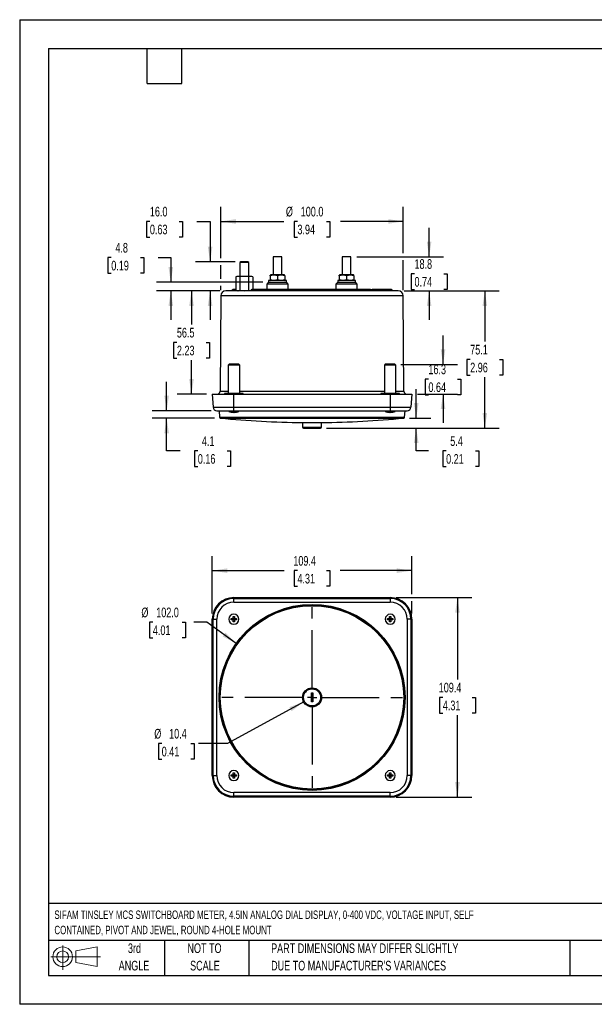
# Model space of a CAD drawing. Header units: millimetres. Extents: x 0 to 699, y 0 to 540.
# Tile 1 of 6: x 0 to 315, y 0 to 540. Entities that reach past the tile are written whole.
import ezdxf

# ---------------------------------------------------------------- set-up
doc = ezdxf.new("R2010")
doc.units = ezdxf.units.MM
doc.header["$LTSCALE"] = 2.5
doc.linetypes.add('CENTERX2', pattern=[20.32, 12.7, -2.54, 2.54, -2.54])
doc.layers.add('CENTER', color=40, linetype='CENTERX2')
doc.layers.add('SLD-DEFPOINTS', color=7, linetype='Continuous')
doc.layers.add('DIMENSIONS', color=140, linetype='Continuous', lineweight=25)
doc.layers.add('TEXT', color=140, linetype='Continuous', lineweight=25)
doc.styles.add('SLDTEXTSTYLE0', font='TXT', dxfattribs={"width": 0.7})
doc.dimstyles.new('SLDDIMSTYLE0', dxfattribs={"dimtxt": 5.39502, "dimasz": 8.255, "dimexe": 0, "dimexo": 0.0625, "dimgap": 1.348755, "dimtad": 0, "dimtih": 1, "dimtoh": 1, "dimrnd": 1e-09, "dimzin": 12, "dimdsep": 46, "dimtxsty": 'SLDTEXTSTYLE0', "dimsah": 1, "dimcen": 0.09, "dimadec": 0, "dimazin": 3, "dimtfac": 1, "dimtofl": 0, "dimtmove": 0, "dimatfit": 3, "dimfxl": 0, "dimfrac": 2, "dimtolj": 1, "dimtzin": 12, "dimarcsym": 0})
doc.dimstyles.new('SLDDIMSTYLE1', dxfattribs={"dimtxt": 5.39502, "dimasz": 8.255, "dimexe": 0, "dimexo": 0.0625, "dimgap": 1.348755, "dimtad": 0, "dimtih": 1, "dimtoh": 1, "dimrnd": 1e-09, "dimzin": 4, "dimdsep": 46, "dimtxsty": 'SLDTEXTSTYLE0', "dimsah": 1, "dimcen": 0, "dimadec": 0, "dimazin": 1, "dimtfac": 1, "dimtofl": 0, "dimtmove": 0, "dimatfit": 3, "dimfxl": 0, "dimfrac": 2, "dimtolj": 1, "dimtzin": 12, "dimarcsym": 0})
doc.dimstyles.new('SLDDIMSTYLE2', dxfattribs={"dimtxt": 5.39502, "dimasz": 8.255, "dimexe": 0, "dimexo": 0.0625, "dimgap": 1.348755, "dimtad": 0, "dimtih": 1, "dimtoh": 1, "dimrnd": 1e-09, "dimzin": 12, "dimdsep": 46, "dimtxsty": 'SLDTEXTSTYLE0', "dimsah": 1, "dimcen": 0, "dimadec": 0, "dimazin": 3, "dimtfac": 1, "dimtofl": 0, "dimtmove": 0, "dimatfit": 3, "dimfxl": 0, "dimfrac": 2, "dimtolj": 1, "dimtzin": 12, "dimarcsym": 0})
doc.dimstyles.new('SLDDIMSTYLE3', dxfattribs={"dimtxt": 5.39502, "dimasz": 8.255, "dimexe": 0, "dimexo": 0.0625, "dimgap": 1.348755, "dimtad": 0, "dimtih": 1, "dimtoh": 1, "dimrnd": 1e-09, "dimzin": 4, "dimdsep": 46, "dimtxsty": 'SLDTEXTSTYLE0', "dimsah": 1, "dimcen": 0.09, "dimadec": 0, "dimazin": 1, "dimtfac": 1, "dimtofl": 0, "dimtmove": 0, "dimatfit": 3, "dimfxl": 0, "dimfrac": 2, "dimtolj": 1, "dimtzin": 12, "dimarcsym": 0})
doc.dimstyles.new('SLDDIMSTYLE4', dxfattribs={"dimtxt": 5.39502, "dimasz": 8.255, "dimexe": 0, "dimexo": 0.0625, "dimgap": 1.348755, "dimtad": 0, "dimtih": 1, "dimtoh": 1, "dimrnd": 1e-09, "dimzin": 12, "dimdsep": 46, "dimtxsty": 'SLDTEXTSTYLE0', "dimsah": 1, "dimcen": 0.09, "dimadec": 0, "dimazin": 3, "dimtfac": 1, "dimtmove": 0, "dimatfit": 0, "dimfxl": 0, "dimfrac": 2, "dimtolj": 1, "dimtzin": 12, "dimarcsym": 0})
doc.dimstyles.new('SLDDIMSTYLE5', dxfattribs={"dimtxt": 5.39502, "dimasz": 8.255, "dimexe": 0, "dimexo": 0.0625, "dimgap": 1.348755, "dimtad": 0, "dimtih": 1, "dimtoh": 1, "dimrnd": 1e-09, "dimzin": 4, "dimdsep": 46, "dimtxsty": 'SLDTEXTSTYLE0', "dimsah": 1, "dimcen": 0.09, "dimadec": 0, "dimazin": 1, "dimtfac": 1, "dimtmove": 0, "dimatfit": 0, "dimfxl": 0, "dimfrac": 2, "dimtolj": 1, "dimtzin": 12, "dimarcsym": 0})

# ---------------------------------------------------------------- blocks, each defined once
blk = doc.blocks.new('Block11')
at = {"color": 7, "linetype": 'Continuous', "lineweight": 18}
for p, q in [((6.47, 13.28), (6.47, 0)), ((13.7, 10.42), (25.44, 12.58)), ((25.44, 12.58), (25.44, 1.83)), ((0, 7.2), (27.18, 7.2)), ((13.7, 3.99), (13.7, 10.42)), ((13.7, 3.99), (25.44, 1.83))]:
    blk.add_line(p, q, dxfattribs=at)
for radius in [5.38, 3.21]:
    blk.add_circle((6.47, 7.2), radius, dxfattribs=at)
blk = doc.blocks.new('Block12')
at = {"layer": 'SLD-DEFPOINTS'}
blk.add_blockref('Block11', (0, 0), dxfattribs=at)
blk = doc.blocks.new('SW_NOTE_0')
at = {"layer": 'TEXT', "color": 0, "linetype": 'CENTERX2', "lineweight": 18, "char_height": 4.625, "attachment_point": 1, "style": 'SLDTEXTSTYLE0'}
for s, insert in [('SIFAM TINSLEY MCS SWITCHBOARD METER, 4.5IN ANALOG DIAL DISPLAY, 0-400 VDC, VOLTAGE INPUT, SELF', (0, 5.96)), ('CONTAINED, PIVOT AND JEWEL, ROUND 4-HOLE MOUNT', (0, -2.41))]:
    blk.add_mtext(s, dxfattribs=dict(at, insert=insert))
blk = doc.blocks.new('SW_NOTE_0_3')
at = {"layer": 'TEXT', "color": 0, "linetype": 'CENTERX2', "lineweight": 18, "char_height": 5.2917, "attachment_point": 1, "style": 'SLDTEXTSTYLE0'}
for s, insert in [('PART DIMENSIONS MAY DIFFER SLIGHTLY', (0, 6.82)), ("DUE TO MANUFACTURER'S VARIANCES", (0, -2.73))]:
    blk.add_mtext(s, dxfattribs=dict(at, insert=insert))
blk = doc.blocks.new('SW_NOTE_0_4')
at = {"layer": 'TEXT', "color": 0, "linetype": 'CENTERX2', "lineweight": 18, "char_height": 5.292, "attachment_point": 2, "style": 'SLDTEXTSTYLE0'}
for s, insert in [('NOT TO', (13.15, 6.82)), ('SCALE', (13.39, -2.73))]:
    blk.add_mtext(s, dxfattribs=dict(at, insert=insert))
blk = doc.blocks.new('SW_NOTE_0_5')
at = {"layer": 'TEXT', "color": 0, "linetype": 'CENTERX2', "lineweight": 18, "char_height": 5.292, "attachment_point": 2, "style": 'SLDTEXTSTYLE0'}
for s, insert in [('3rd', (5.79, 6.82)), ('ANGLE', (5.54, -2.73))]:
    blk.add_mtext(s, dxfattribs=dict(at, insert=insert))
blk = doc.blocks.new('_D')
at = {"layer": 'DIMENSIONS'}
for p, q in [((105.54, 214.28), (105.54, 245.67)), ((214.94, 224.86), (214.94, 245.67)), ((105.54, 237.73), (144.91, 237.73)), ((152.22, 237.73), (150.41, 237.73)), ((150.41, 237.73), (150.41, 229.16)), ((168.25, 237.73), (170.06, 237.73)), ((170.06, 237.73), (170.06, 229.16)), ((214.94, 237.73), (175.56, 237.73)), ((150.41, 229.16), (152.22, 229.16)), ((170.06, 229.16), (168.25, 229.16)), ((214.94, 214.28), (214.94, 221.05))]:
    blk.add_line(p, q, dxfattribs=at)
for points in [[(105.54, 237.73), (113.79, 236.46), (113.79, 239)], [(214.94, 237.73), (206.68, 239), (206.68, 236.46)]]:
    blk.add_solid(points, dxfattribs=at)
at = {"layer": 'DIMENSIONS', "char_height": 5.292, "attachment_point": 1, "style": 'SLDTEXTSTYLE0'}
for s, insert in [('109.4', (149.98, 245.76)), ('4.31', (152.22, 235.98))]:
    blk.add_mtext(s, dxfattribs=dict(at, insert=insert))
blk = doc.blocks.new('_D_1')
at = {"layer": 'DIMENSIONS'}
for p, q in [((206.26, 222.95), (247.87, 222.95)), ((239.94, 222.95), (239.94, 178.04)), ((231.92, 168.25), (230.11, 168.25)), ((230.11, 168.25), (230.11, 159.68)), ((247.95, 168.25), (249.76, 168.25)), ((249.76, 168.25), (249.76, 159.68)), ((230.11, 159.68), (231.92, 159.68)), ((239.94, 113.55), (239.94, 158.47)), ((249.76, 159.68), (247.95, 159.68)), ((206.26, 113.55), (247.87, 113.55))]:
    blk.add_line(p, q, dxfattribs=at)
for points in [[(239.94, 222.95), (238.67, 214.7), (241.21, 214.7)], [(239.94, 113.55), (241.21, 121.81), (238.67, 121.81)]]:
    blk.add_solid(points, dxfattribs=at)
at = {"layer": 'DIMENSIONS', "char_height": 5.292, "attachment_point": 1, "style": 'SLDTEXTSTYLE0'}
for s, insert in [('109.4', (229.68, 176.28)), ('4.31', (231.92, 166.5))]:
    blk.add_mtext(s, dxfattribs=dict(at, insert=insert))
blk = doc.blocks.new('_D_2')
at = {"layer": 'DIMENSIONS'}
for p, q in [((73.01, 209.45), (71.2, 209.45)), ((71.2, 209.45), (71.2, 200.88)), ((89.04, 209.45), (90.86, 209.45)), ((90.86, 209.45), (90.86, 200.88)), ((102.53, 209.45), (95.36, 209.45)), ((118.74, 197.87), (102.53, 209.45)), ((71.2, 200.88), (73.01, 200.88)), ((90.86, 200.88), (89.04, 200.88))]:
    blk.add_line(p, q, dxfattribs=at)
blk.add_solid([(118.74, 197.87), (112.76, 203.7), (111.29, 201.64)], dxfattribs=at)
at = {"layer": 'DIMENSIONS', "char_height": 5.292, "attachment_point": 1, "style": 'SLDTEXTSTYLE0'}
for s, insert in [('%%c', (66.7, 217.48)), ('102.0', (74.84, 217.48)), ('4.01', (73.01, 207.7))]:
    blk.add_mtext(s, dxfattribs=dict(at, insert=insert))
blk = doc.blocks.new('_D_3')
at = {"layer": 'DIMENSIONS'}
for p, q in [((155.67, 165.76), (113.82, 142.95)), ((77.84, 142.95), (76.03, 142.95)), ((76.03, 142.95), (76.03, 134.38)), ((93.87, 142.95), (95.68, 142.95)), ((95.68, 142.95), (95.68, 134.38)), ((113.82, 142.95), (97.94, 142.95)), ((76.03, 134.38), (77.84, 134.38)), ((95.68, 134.38), (93.87, 134.38))]:
    blk.add_line(p, q, dxfattribs=at)
blk.add_solid([(155.67, 165.76), (147.81, 162.93), (149.03, 160.7)], dxfattribs=at)
at = {"layer": 'DIMENSIONS', "char_height": 5.292, "attachment_point": 1, "style": 'SLDTEXTSTYLE0'}
for s, insert in [('%%c', (73.76, 150.98)), ('10.4', (81.91, 150.98)), ('0.41', (77.84, 141.2))]:
    blk.add_mtext(s, dxfattribs=dict(at, insert=insert))
blk = doc.blocks.new('SW_CENTERMARKSYMBOL_0')
at = {"layer": 'CENTER', "color": 0}
for p, q in [((0, 5.08), (0, 52.82)), ((-5.08, 0), (-52.82, 0)), ((0, 0), (-2.54, 0)), ((0, 0), (0, 2.54)), ((0, 0), (0, -2.54)), ((0, 0), (2.54, 0)), ((5.08, 0), (52.82, 0)), ((0, -5.08), (0, -52.82))]:
    blk.add_line(p, q, dxfattribs=at)
blk = doc.blocks.new('_D_4')
at = {"layer": 'DIMENSIONS'}
for p, q in [((110.22, 408.97), (110.22, 437.1)), ((210.25, 411.74), (210.25, 437.1)), ((110.22, 429.16), (144.7, 429.16)), ((152.22, 429.16), (150.41, 429.16)), ((150.41, 429.16), (150.41, 420.59)), ((168.25, 429.16), (170.06, 429.16)), ((170.06, 429.16), (170.06, 420.59)), ((210.25, 429.16), (175.78, 429.16)), ((150.41, 420.59), (152.22, 420.59)), ((170.06, 420.59), (168.25, 420.59)), ((110.22, 397.76), (110.22, 405.16)), ((210.25, 391.55), (210.25, 407.93)), ((110.22, 391.55), (110.22, 393.95))]:
    blk.add_line(p, q, dxfattribs=at)
for points in [[(110.22, 429.16), (118.48, 427.89), (118.48, 430.43)], [(210.25, 429.16), (201.99, 430.43), (201.99, 427.89)]]:
    blk.add_solid(points, dxfattribs=at)
at = {"layer": 'DIMENSIONS', "char_height": 5.292, "attachment_point": 1, "style": 'SLDTEXTSTYLE0'}
for s, insert in [('%%c', (145.9, 437.19)), ('100.0', (154.05, 437.19)), ('3.94', (152.22, 427.41))]:
    blk.add_mtext(s, dxfattribs=dict(at, insert=insert))
blk = doc.blocks.new('_D_5')
at = {"layer": 'DIMENSIONS'}
for p, q in [((224.41, 409.83), (224.41, 425.71)), ((184.75, 409.83), (232.35, 409.83)), ((216.39, 400.45), (214.58, 400.45)), ((214.58, 400.45), (214.58, 391.88)), ((232.42, 400.45), (234.24, 400.45)), ((234.24, 400.45), (234.24, 391.88)), ((210.7, 391.07), (232.35, 391.07)), ((214.58, 391.88), (216.39, 391.88)), ((224.41, 391.07), (224.41, 375.19)), ((234.24, 391.88), (232.42, 391.88))]:
    blk.add_line(p, q, dxfattribs=at)
for points in [[(224.41, 409.83), (225.68, 418.09), (223.14, 418.09)], [(224.41, 391.07), (223.14, 382.81), (225.68, 382.81)]]:
    blk.add_solid(points, dxfattribs=at)
at = {"layer": 'DIMENSIONS', "char_height": 5.292, "attachment_point": 1, "style": 'SLDTEXTSTYLE0'}
for s, insert in [('18.8', (216.39, 408.48)), ('0.74', (216.39, 398.7))]:
    blk.add_mtext(s, dxfattribs=dict(at, insert=insert))
blk = doc.blocks.new('_D_6')
at = {"layer": 'DIMENSIONS'}
for p, q in [((210.7, 391.07), (262.87, 391.07)), ((254.94, 391.07), (254.94, 363.28)), ((246.92, 353.5), (245.11, 353.5)), ((245.11, 353.5), (245.11, 344.92)), ((262.95, 353.5), (264.76, 353.5)), ((264.76, 353.5), (264.76, 344.92)), ((245.11, 344.92), (246.92, 344.92)), ((254.94, 315.92), (254.94, 343.71)), ((264.76, 344.92), (262.95, 344.92)), ((168.09, 315.92), (262.87, 315.92))]:
    blk.add_line(p, q, dxfattribs=at)
for points in [[(254.94, 391.07), (253.67, 382.81), (256.21, 382.81)], [(254.94, 315.92), (256.21, 324.18), (253.67, 324.18)]]:
    blk.add_solid(points, dxfattribs=at)
at = {"layer": 'DIMENSIONS', "char_height": 5.292, "attachment_point": 1, "style": 'SLDTEXTSTYLE0'}
for s, insert in [('75.1', (246.92, 361.53)), ('2.96', (246.92, 351.74))]:
    blk.add_mtext(s, dxfattribs=dict(at, insert=insert))
blk = doc.blocks.new('_D_7')
at = {"layer": 'DIMENSIONS'}
for p, q in [((109.77, 391.07), (86.24, 391.07)), ((94.17, 391.07), (94.17, 372.59)), ((86.16, 362.81), (84.35, 362.81)), ((84.35, 362.81), (84.35, 354.24)), ((102.19, 362.81), (104, 362.81)), ((104, 362.81), (104, 354.24)), ((84.35, 354.24), (86.16, 354.24)), ((94.17, 334.55), (94.17, 353.03)), ((104, 354.24), (102.19, 354.24)), ((102.36, 334.55), (86.24, 334.55))]:
    blk.add_line(p, q, dxfattribs=at)
for points in [[(94.17, 391.07), (92.9, 382.81), (95.44, 382.81)], [(94.17, 334.55), (95.44, 342.81), (92.9, 342.81)]]:
    blk.add_solid(points, dxfattribs=at)
at = {"layer": 'DIMENSIONS', "char_height": 5.292, "attachment_point": 1, "style": 'SLDTEXTSTYLE0'}
for s, insert in [('56.5', (86.16, 370.84)), ('2.23', (86.16, 361.06))]:
    blk.add_mtext(s, dxfattribs=dict(at, insert=insert))
blk = doc.blocks.new('_D_8')
at = {"layer": 'DIMENSIONS'}
for p, q in [((50.2, 409.35), (48.39, 409.35)), ((48.39, 409.35), (48.39, 400.78)), ((66.23, 409.35), (68.04, 409.35)), ((68.04, 409.35), (68.04, 400.78)), ((75.95, 409.35), (82.83, 409.35)), ((82.83, 409.35), (82.83, 395.85)), ((48.39, 400.78), (50.2, 400.78)), ((68.04, 400.78), (66.23, 400.78)), ((133.25, 395.85), (74.9, 395.85)), ((109.77, 391.07), (74.9, 391.07)), ((82.83, 391.07), (82.83, 375.19))]:
    blk.add_line(p, q, dxfattribs=at)
for points in [[(82.83, 395.85), (84.1, 404.11), (81.56, 404.11)], [(82.83, 391.07), (81.56, 382.81), (84.1, 382.81)]]:
    blk.add_solid(points, dxfattribs=at)
at = {"layer": 'DIMENSIONS', "char_height": 5.292, "attachment_point": 1, "style": 'SLDTEXTSTYLE0'}
for s, insert in [('4.8', (52.44, 417.38)), ('0.19', (50.2, 407.6))]:
    blk.add_mtext(s, dxfattribs=dict(at, insert=insert))
blk = doc.blocks.new('_D_9')
at = {"layer": 'DIMENSIONS'}
for p, q in [((71.36, 429.16), (69.55, 429.16)), ((69.55, 429.16), (69.55, 420.59)), ((87.39, 429.16), (89.2, 429.16)), ((89.2, 429.16), (89.2, 420.59)), ((97.11, 429.16), (104.37, 429.16)), ((104.37, 429.16), (104.37, 407.07)), ((69.55, 420.59), (71.36, 420.59)), ((89.2, 420.59), (87.39, 420.59)), ((118.04, 407.07), (96.43, 407.07)), ((109.77, 391.07), (96.43, 391.07)), ((104.37, 391.07), (104.37, 375.19))]:
    blk.add_line(p, q, dxfattribs=at)
for points in [[(104.37, 407.07), (105.64, 415.32), (103.1, 415.32)], [(104.37, 391.07), (103.1, 382.81), (105.64, 382.81)]]:
    blk.add_solid(points, dxfattribs=at)
at = {"layer": 'DIMENSIONS', "char_height": 5.292, "attachment_point": 1, "style": 'SLDTEXTSTYLE0'}
for s, insert in [('16.0', (71.36, 437.19)), ('0.63', (71.36, 427.41))]:
    blk.add_mtext(s, dxfattribs=dict(at, insert=insert))
blk = doc.blocks.new('_D_10')
at = {"layer": 'DIMENSIONS'}
for p, q in [((232.04, 350.83), (232.04, 366.71)), ((208.86, 350.83), (239.98, 350.83)), ((224.02, 342.69), (222.21, 342.69)), ((222.21, 342.69), (222.21, 334.12)), ((240.05, 342.69), (241.87, 342.69)), ((241.87, 342.69), (241.87, 334.12)), ((218.11, 334.55), (239.98, 334.55)), ((222.21, 334.12), (224.02, 334.12)), ((232.04, 334.55), (232.04, 318.68)), ((241.87, 334.12), (240.05, 334.12))]:
    blk.add_line(p, q, dxfattribs=at)
for points in [[(232.04, 350.83), (233.31, 359.09), (230.77, 359.09)], [(232.04, 334.55), (230.77, 326.3), (233.31, 326.3)]]:
    blk.add_solid(points, dxfattribs=at)
at = {"layer": 'DIMENSIONS', "char_height": 5.292, "attachment_point": 1, "style": 'SLDTEXTSTYLE0'}
for s, insert in [('16.3', (224.02, 350.72)), ('0.64', (224.02, 340.94))]:
    blk.add_mtext(s, dxfattribs=dict(at, insert=insert))
blk = doc.blocks.new('_D_11')
at = {"layer": 'DIMENSIONS'}
for p, q in [((217.34, 321.35), (217.34, 337.22)), ((213.69, 321.35), (225.27, 321.35)), ((168.09, 315.92), (225.27, 315.92)), ((217.34, 303.38), (217.34, 315.92)), ((224.01, 303.38), (217.34, 303.38)), ((233.73, 303.38), (231.92, 303.38)), ((231.92, 303.38), (231.92, 294.81)), ((249.76, 303.38), (251.57, 303.38)), ((251.57, 303.38), (251.57, 294.81)), ((231.92, 294.81), (233.73, 294.81)), ((251.57, 294.81), (249.76, 294.81))]:
    blk.add_line(p, q, dxfattribs=at)
for points in [[(217.34, 321.35), (218.61, 329.6), (216.07, 329.6)], [(217.34, 315.92), (216.07, 307.67), (218.61, 307.67)]]:
    blk.add_solid(points, dxfattribs=at)
at = {"layer": 'DIMENSIONS', "char_height": 5.292, "attachment_point": 1, "style": 'SLDTEXTSTYLE0'}
for s, insert in [('5.4', (235.97, 311.41)), ('0.21', (233.73, 301.63))]:
    blk.add_mtext(s, dxfattribs=dict(at, insert=insert))
blk = doc.blocks.new('_D_12')
at = {"layer": 'DIMENSIONS'}
for p, q in [((80.54, 325.4), (80.54, 341.28)), ((104.87, 325.4), (72.6, 325.4)), ((106.78, 321.35), (72.6, 321.35)), ((80.54, 303.38), (80.54, 321.35)), ((87.9, 303.38), (80.54, 303.38)), ((97.63, 303.38), (95.81, 303.38)), ((95.81, 303.38), (95.81, 294.81)), ((113.66, 303.38), (115.47, 303.38)), ((115.47, 303.38), (115.47, 294.81)), ((95.81, 294.81), (97.63, 294.81)), ((115.47, 294.81), (113.66, 294.81))]:
    blk.add_line(p, q, dxfattribs=at)
for points in [[(80.54, 325.4), (81.81, 333.66), (79.27, 333.66)], [(80.54, 321.35), (79.27, 313.09), (81.81, 313.09)]]:
    blk.add_solid(points, dxfattribs=at)
at = {"layer": 'DIMENSIONS', "char_height": 5.292, "attachment_point": 1, "style": 'SLDTEXTSTYLE0'}
for s, insert in [('4.1', (99.87, 311.41)), ('0.16', (97.63, 301.63))]:
    blk.add_mtext(s, dxfattribs=dict(at, insert=insert))

msp = doc.modelspace()

# ---------------------------------------------------------------- linework, layer by layer
at = {"color": 7, "linetype": 'Continuous'}
for p, q in [((0.006, 539.757), (0.006, 0.007)), ((0.006, 539.757), (698.506, 539.757)), ((698.506, 0.007), (0.006, 0.007))]:
    msp.add_line(p, q, dxfattribs=at)
for p, q in [((121.213, 407.07), (120.713, 406.57)), ((120.713, 406.57), (120.713, 399.07)), ((125.539, 406.57), (120.713, 406.57)), ((125.039, 407.07), (121.213, 407.07)), ((125.539, 406.57), (125.039, 407.07)), ((125.539, 399.07), (125.539, 406.57)), ((138.894, 409.831), (138.894, 399.851)), ((143.72, 409.831), (138.894, 409.831)), ((143.72, 399.851), (143.72, 409.831)), ((176.75, 409.831), (176.75, 399.851)), ((181.576, 409.831), (176.75, 409.831)), ((181.576, 399.851), (181.576, 409.831)), ((137.58, 399.851), (137.28, 399.677)), ((137.28, 399.318), (137.28, 399.675)), ((145.034, 399.851), (137.58, 399.851)), ((145.334, 399.677), (145.034, 399.851)), ((145.334, 399.318), (145.334, 399.665)), ((175.436, 399.851), (175.136, 399.677)), ((175.136, 399.318), (175.136, 399.675)), ((182.89, 399.851), (175.436, 399.851)), ((183.19, 399.677), (182.89, 399.851)), ((183.19, 399.318), (183.19, 399.665)), ((119.407, 399.07), (118.507, 398.706)), ((118.507, 398.706), (118.507, 391.433)), ((123.126, 399.07), (119.407, 399.07)), ((120.817, 391.433), (120.817, 398.706)), ((126.845, 399.07), (123.126, 399.07)), ((125.435, 398.706), (125.435, 391.433)), ((127.745, 398.706), (126.845, 399.07)), ((127.745, 398.706), (127.745, 391.851)), ((135.457, 394.851), (135.431, 391.851)), ((136.457, 395.851), (135.457, 394.851)), ((147.157, 394.851), (135.457, 394.851)), ((136.427, 396.851), (136.427, 395.851)), ((145.815, 396.851), (136.427, 396.851)), ((136.427, 395.851), (145.815, 395.851)), ((137.28, 399.318), (137.28, 397.383)), ((137.28, 397.383), (137.28, 397.037)), ((137.28, 397.024), (137.58, 396.851)), ((141.307, 399.318), (141.307, 397.383)), ((145.034, 396.851), (145.334, 397.024)), ((145.334, 399.318), (145.334, 397.383)), ((145.334, 397.383), (145.334, 397.026)), ((146.187, 396.851), (145.815, 396.851)), ((145.815, 395.851), (146.187, 395.851)), ((147.157, 394.851), (146.157, 395.851)), ((146.187, 395.851), (146.187, 396.851)), ((147.183, 391.851), (147.157, 394.851)), ((173.313, 394.851), (173.287, 391.851)), ((174.313, 395.851), (173.313, 394.851)), ((185.013, 394.851), (173.313, 394.851)), ((174.283, 396.851), (174.283, 395.851)), ((183.671, 396.851), (174.283, 396.851)), ((174.283, 395.851), (183.671, 395.851)), ((175.136, 399.318), (175.136, 397.383)), ((175.136, 397.383), (175.136, 397.037)), ((175.136, 397.024), (175.436, 396.851)), ((179.163, 399.318), (179.163, 397.383)), ((182.89, 396.851), (183.19, 397.024)), ((183.19, 399.318), (183.19, 397.383)), ((183.19, 397.383), (183.19, 397.026)), ((184.043, 396.851), (183.671, 396.851)), ((183.671, 395.851), (184.043, 395.851)), ((185.013, 394.851), (184.013, 395.851)), ((184.043, 395.851), (184.043, 396.851)), ((185.039, 391.851), (185.013, 394.851)), ((207.527, 391.07), (112.944, 391.07)), ((116.231, 391.355), (116.228, 391.07)), ((118.239, 391.355), (116.231, 391.355)), ((118.507, 391.851), (116.749, 391.851)), ((118.237, 391.07), (118.239, 391.355)), ((118.701, 391.355), (118.239, 391.355)), ((118.507, 391.433), (119.407, 391.07)), ((126.719, 391.355), (126.716, 391.07)), ((127.856, 391.355), (126.719, 391.355)), ((128.224, 391.851), (127.228, 391.851)), ((127.854, 391.07), (127.856, 391.355)), ((192.615, 391.355), (127.856, 391.355)), ((192.247, 391.851), (128.224, 391.851)), ((192.247, 391.851), (193.243, 391.851)), ((192.617, 391.07), (192.615, 391.355)), ((193.752, 391.355), (192.615, 391.355)), ((197.815, 391.851), (193.366, 391.851)), ((193.754, 391.07), (193.752, 391.355)), ((193.752, 391.355), (197.774, 391.355)), ((202.231, 391.355), (197.774, 391.355)), ((197.774, 391.355), (197.774, 391.07)), ((201.754, 391.851), (197.815, 391.851)), ((203.728, 391.851), (201.754, 391.851)), ((202.234, 391.07), (202.231, 391.355)), ((204.24, 391.355), (202.231, 391.355)), ((204.242, 391.07), (204.24, 391.355)), ((110.225, 388.37), (109.846, 336.04)), ((210.246, 388.37), (110.225, 388.37)), ((210.624, 336.04), (210.246, 388.37)), ((114.785, 350.831), (114.285, 350.331)), ((114.285, 350.331), (114.285, 334.931)), ((115.452, 350.331), (114.285, 350.331)), ((115.767, 350.831), (114.785, 350.831)), ((120.585, 350.331), (115.452, 350.331)), ((120.085, 350.831), (115.767, 350.831)), ((120.585, 350.331), (120.085, 350.831)), ((120.585, 334.931), (120.585, 350.331)), ((200.385, 350.831), (199.885, 350.331)), ((199.885, 350.331), (199.885, 334.931)), ((201.052, 350.331), (199.885, 350.331)), ((201.367, 350.831), (200.385, 350.831)), ((206.185, 350.331), (201.052, 350.331)), ((205.685, 350.831), (201.367, 350.831)), ((206.185, 350.331), (205.685, 350.831)), ((206.185, 334.931), (206.185, 350.331)), ((109.846, 336.04), (114.285, 336.04)), ((112.335, 334.931), (112.335, 334.551)), ((114.224, 334.931), (112.335, 334.931)), ((122.535, 334.931), (114.224, 334.931)), ((120.585, 336.04), (199.885, 336.04)), ((122.535, 334.551), (122.535, 334.931)), ((197.935, 334.931), (197.935, 334.551)), ((199.824, 334.931), (197.935, 334.931)), ((208.135, 334.931), (199.824, 334.931)), ((206.185, 336.04), (210.624, 336.04)), ((208.135, 334.551), (208.135, 334.931)), ((105.535, 334.551), (106.045, 327.261)), ((105.535, 334.551), (117.385, 334.551)), ((117.385, 327.261), (117.385, 334.551)), ((117.385, 334.551), (203.085, 334.551)), ((203.085, 334.551), (203.085, 327.261)), ((203.085, 334.551), (214.935, 334.551)), ((214.935, 334.551), (214.426, 327.261)), ((106.045, 327.261), (117.385, 327.261)), ((108.04, 325.401), (117.385, 325.401)), ((109.258, 325.401), (109.509, 321.811)), ((114.635, 325.401), (114.635, 325.001)), ((114.635, 325.001), (117.385, 325.001)), ((115.876, 324.595), (115.882, 324.6)), ((115.882, 324.6), (117.08, 324.441)), ((117.08, 324.6), (117.691, 324.6)), ((117.08, 324.441), (117.08, 324.6)), ((117.385, 327.261), (203.085, 327.261)), ((117.385, 325.401), (117.385, 327.261)), ((117.385, 325.401), (203.085, 325.401)), ((117.385, 325.001), (117.385, 325.401)), ((117.385, 325.001), (120.135, 325.001)), ((117.691, 324.6), (117.691, 324.441)), ((118.889, 324.6), (118.895, 324.595)), ((120.135, 325.001), (120.135, 325.401)), ((200.335, 325.401), (200.335, 325.001)), ((200.335, 325.001), (203.085, 325.001)), ((201.576, 324.595), (201.582, 324.6)), ((201.582, 324.6), (202.78, 324.441)), ((202.78, 324.6), (203.391, 324.6)), ((202.78, 324.441), (202.78, 324.6)), ((203.085, 327.261), (214.426, 327.261)), ((203.085, 327.261), (203.085, 325.401)), ((203.085, 325.401), (212.43, 325.401)), ((203.085, 325.001), (203.085, 325.401)), ((203.085, 325.001), (205.835, 325.001)), ((203.391, 324.6), (203.391, 324.441)), ((204.589, 324.6), (204.595, 324.595)), ((205.835, 325.001), (205.835, 325.401)), ((210.962, 321.811), (211.213, 325.401)), ((109.509, 321.811), (210.962, 321.811)), ((109.958, 321.349), (160.235, 321.349)), ((155.034, 318.881), (155.055, 316.418)), ((155.034, 318.881), (165.437, 318.881)), ((160.235, 321.349), (210.512, 321.349)), ((165.415, 316.418), (165.437, 318.881)), ((155.055, 316.418), (165.415, 316.418)), ((155.555, 315.922), (164.915, 315.922)), ((117.385, 222.444), (117.385, 222.954)), ((117.385, 222.954), (203.085, 222.954)), ((117.385, 222.444), (203.085, 222.444)), ((117.385, 220.449), (117.385, 222.444)), ((203.085, 222.954), (203.085, 222.444)), ((203.085, 222.444), (203.085, 220.449)), ((117.385, 220.449), (203.085, 220.449)), ((105.535, 125.404), (105.535, 211.104)), ((105.535, 211.104), (106.045, 211.104)), ((106.045, 125.404), (106.045, 211.104)), ((106.045, 211.104), (108.04, 211.104)), ((108.04, 125.404), (108.04, 211.104)), ((115.876, 211.104), (115.882, 211.41)), ((115.882, 210.799), (115.876, 211.104)), ((115.882, 211.41), (117.08, 211.41)), ((117.08, 210.799), (115.882, 210.799)), ((117.08, 212.608), (117.691, 212.608)), ((117.08, 211.41), (117.08, 212.608)), ((117.691, 211.41), (117.08, 211.41)), ((117.08, 211.41), (117.08, 210.799)), ((117.08, 209.6), (117.08, 210.799)), ((117.08, 210.799), (117.691, 210.799)), ((117.691, 212.608), (117.691, 211.41)), ((117.691, 211.41), (118.889, 211.41)), ((117.691, 210.799), (117.691, 211.41)), ((117.691, 210.799), (117.691, 209.6)), ((118.889, 210.799), (117.691, 210.799)), ((118.889, 211.41), (118.895, 211.104)), ((118.895, 211.104), (118.889, 210.799)), ((201.576, 211.104), (201.582, 211.41)), ((201.582, 210.799), (201.576, 211.104)), ((201.582, 211.41), (202.78, 211.41)), ((202.78, 210.799), (201.582, 210.799)), ((202.78, 212.608), (203.391, 212.608)), ((202.78, 211.41), (202.78, 212.608)), ((203.391, 211.41), (202.78, 211.41)), ((202.78, 211.41), (202.78, 210.799)), ((202.78, 209.6), (202.78, 210.799)), ((202.78, 210.799), (203.391, 210.799)), ((203.391, 212.608), (203.391, 211.41)), ((203.391, 211.41), (204.589, 211.41)), ((203.391, 210.799), (203.391, 211.41)), ((203.391, 210.799), (203.391, 209.6)), ((204.589, 210.799), (203.391, 210.799)), ((204.589, 211.41), (204.595, 211.104)), ((204.595, 211.104), (204.589, 210.799)), ((212.43, 211.104), (212.43, 125.404)), ((214.426, 211.104), (212.43, 211.104)), ((214.426, 211.104), (214.426, 125.404)), ((214.935, 211.104), (214.426, 211.104)), ((214.935, 211.104), (214.935, 125.404)), ((117.691, 209.6), (117.08, 209.6)), ((203.391, 209.6), (202.78, 209.6)), ((159.86, 170.754), (160.61, 170.754)), ((159.86, 165.754), (159.86, 170.754)), ((160.61, 170.754), (160.61, 165.754)), ((160.61, 165.754), (159.86, 165.754)), ((105.535, 125.404), (106.045, 125.404)), ((106.045, 125.404), (108.04, 125.404)), ((115.876, 125.404), (115.882, 125.71)), ((115.882, 125.099), (115.876, 125.404)), ((115.882, 125.71), (117.08, 125.71)), ((117.08, 125.099), (115.882, 125.099)), ((117.08, 126.908), (117.691, 126.908)), ((117.08, 125.71), (117.08, 126.908)), ((117.691, 125.71), (117.08, 125.71)), ((117.08, 125.71), (117.08, 125.099)), ((117.08, 123.9), (117.08, 125.099)), ((117.08, 125.099), (117.691, 125.099)), ((117.691, 126.908), (117.691, 125.71)), ((117.691, 125.71), (118.889, 125.71)), ((117.691, 125.099), (117.691, 125.71)), ((117.691, 125.099), (117.691, 123.9)), ((118.889, 125.099), (117.691, 125.099)), ((118.889, 125.71), (118.895, 125.404)), ((118.895, 125.404), (118.889, 125.099)), ((201.576, 125.404), (201.582, 125.71)), ((201.582, 125.099), (201.576, 125.404)), ((201.582, 125.71), (202.78, 125.71)), ((202.78, 125.099), (201.582, 125.099)), ((202.78, 126.908), (203.391, 126.908)), ((202.78, 125.71), (202.78, 126.908)), ((203.391, 125.71), (202.78, 125.71)), ((202.78, 125.71), (202.78, 125.099)), ((202.78, 123.9), (202.78, 125.099)), ((202.78, 125.099), (203.391, 125.099)), ((203.391, 126.908), (203.391, 125.71)), ((203.391, 125.71), (204.589, 125.71)), ((203.391, 125.099), (203.391, 125.71)), ((203.391, 125.099), (203.391, 123.9)), ((204.589, 125.099), (203.391, 125.099)), ((204.589, 125.71), (204.595, 125.404)), ((204.595, 125.404), (204.589, 125.099)), ((214.426, 125.404), (212.43, 125.404)), ((214.935, 125.404), (214.426, 125.404)), ((117.691, 123.9), (117.08, 123.9)), ((203.391, 123.9), (202.78, 123.9)), ((203.085, 116.059), (117.385, 116.059)), ((117.385, 114.064), (117.385, 116.059)), ((203.085, 114.064), (117.385, 114.064)), ((117.385, 113.554), (117.385, 114.064)), ((203.085, 113.554), (117.385, 113.554)), ((203.085, 114.064), (203.085, 116.059)), ((203.085, 113.554), (203.085, 114.064))]:
    msp.add_line(p, q)
at = {"flags": 128}
for points in [[(126.717, 391.2), (125.798, 391.306), (125.435, 391.433)], [(117.691, 324.441), (118.552, 324.534), (118.889, 324.6)], [(203.391, 324.441), (204.252, 324.534), (204.589, 324.6)]]:
    msp.add_lwpolyline(points, dxfattribs=at)
for centre, radius in [((160.235, 168.254), 50.977), ((160.235, 168.254), 50.726), ((160.235, 168.254), 50.277), ((160.235, 168.254), 5.201), ((160.235, 168.254), 5.18), ((160.235, 168.258), 4.68)]:
    msp.add_circle(centre, radius)
for centre, radius, start, end in [((139.294, 393.755), 5.916, 70.10187, 109.89813), ((143.321, 393.755), 5.916, 70.10187, 109.89813), ((177.15, 393.755), 5.916, 70.10187, 109.89813), ((181.177, 393.755), 5.916, 70.10187, 109.89813), ((119.662, 396.082), 2.867, 66.24768, 113.75232), ((123.126, 387.933), 11.018, 77.90088, 102.09912), ((126.59, 396.082), 2.867, 66.24768, 113.75232), ((139.294, 402.946), 5.916, 250.10187, 289.89813), ((143.321, 402.946), 5.916, 250.10187, 289.89813), ((177.15, 402.946), 5.916, 250.10187, 289.89813), ((181.177, 402.946), 5.916, 250.10187, 289.89813), ((112.944, 388.351), 2.719, 90, 179.58557), ((116.731, 391.351), 0.5, 90, 179.5), ((118.741, 391.356), 0.502, 117.74787, 180.13882), ((119.662, 394.057), 2.867, 246.24768, 293.75232), ((123.126, 402.207), 11.018, 257.90088, 282.09912), ((127.219, 391.351), 0.5, 90, 179.5), ((128.301, 391.409), 0.448, 99.8915, 186.93744), ((192.17, 391.409), 0.448, 353.06256, 80.1085), ((193.252, 391.351), 0.5, 0.5, 90), ((199.327, 391.477), 1.558, 166.13678, 184.50476), ((201.743, 391.362), 0.489, 359.17765, 88.64639), ((203.74, 391.351), 0.5, 0.5, 90), ((207.527, 388.351), 2.719, 0.41443, 90), ((108.346, 336.051), 1.5, 270, 359.58557), ((212.124, 336.051), 1.5, 180.41443, 270), ((108.04, 327.401), 2, 184, 270), ((117.385, 331.307), 6.88, 246.43999, 257.33402), ((117.385, 331.307), 6.88, 282.68166, 293.56001), ((203.085, 331.307), 6.88, 246.43999, 257.33402), ((203.085, 331.307), 6.88, 282.68166, 293.56001), ((212.43, 327.401), 2, 270, 356), ((110.008, 321.846), 0.5, 184, 264.32009), ((160.235, 826.855), 508, 264.3201, 269.41334), ((160.235, 826.855), 508, 270.58666, 275.6799), ((210.463, 321.846), 0.5, 275.67991, 356), ((155.555, 316.422), 0.5, 180.5, 270), ((164.915, 316.422), 0.5, 270, 359.5), ((117.385, 211.104), 11.85, 90, 180), ((117.385, 211.104), 11.34, 90, 180), ((203.085, 211.104), 11.85, 0, 90), ((203.085, 211.104), 11.34, 0, 90), ((117.385, 211.104), 9.345, 90, 180), ((203.085, 211.104), 9.345, 0, 90), ((117.385, 211.104), 2.75, 90, 180), ((117.385, 211.104), 2.75, 180, 270), ((117.385, 211.104), 2.75, 0, 90), ((117.385, 211.104), 2.75, 270, 0), ((203.085, 211.104), 2.75, 90, 180), ((203.085, 211.104), 2.75, 180, 270), ((203.085, 211.104), 2.75, 0, 90), ((203.085, 211.104), 2.75, 270, 0), ((117.385, 125.404), 11.85, 180, 270), ((117.385, 125.404), 11.34, 180, 270), ((117.385, 125.404), 9.345, 180, 270), ((117.385, 125.404), 2.75, 90, 180), ((117.385, 125.404), 2.75, 180, 270), ((117.385, 125.404), 2.75, 0, 90), ((117.385, 125.404), 2.75, 270, 0), ((203.085, 125.404), 2.75, 90, 180), ((203.085, 125.404), 2.75, 180, 270), ((203.085, 125.404), 2.75, 0, 90), ((203.085, 125.404), 2.75, 270, 0), ((203.085, 125.404), 9.345, 270, 0), ((203.085, 125.404), 11.34, 270, 0), ((203.085, 125.404), 11.85, 270, 0)]:
    msp.add_arc(centre, radius, start, end)
at = {"layer": 'TEXT'}
for p, q in [((15.875, 523.875), (682.625, 523.875)), ((15.875, 523.875), (15.875, 15.875)), ((69.85, 504.825), (69.85, 523.875)), ((88.9, 504.825), (88.9, 523.875)), ((69.85, 504.825), (88.9, 504.825)), ((682.625, 55.315), (15.875, 55.315)), ((682.625, 34.925), (15.875, 34.925)), ((79.375, 34.925), (79.375, 15.875)), ((125.529, 34.925), (125.529, 15.875)), ((301.616, 34.925), (301.616, 15.875)), ((15.875, 15.875), (682.625, 15.875))]:
    msp.add_line(p, q, dxfattribs=at)

# ---------------------------------------------------------------- block references
at = {"layer": 'CENTER'}
msp.add_blockref('SW_CENTERMARKSYMBOL_0', (160.235, 168.254), dxfattribs=at)
at = {"layer": 'SLD-DEFPOINTS'}
msp.add_blockref('Block12', (17.095, 18.885), dxfattribs=at)
at = {"layer": 'TEXT', "linetype": 'CENTERX2', "lineweight": 18}
for name, p in [('SW_NOTE_0', (19.033, 45.464)), ('SW_NOTE_0_5', (57.118, 26.589)), ('SW_NOTE_0_4', (88.143, 26.589)), ('SW_NOTE_0_3', (137.798, 26.589))]:
    msp.add_blockref(name, p, dxfattribs=at)

# ---------------------------------------------------------------- dimensions: what is measured, and where the dimension line sits
at = {"layer": 'DIMENSIONS'}
for base, p1, p2, angle, dimstyle, picture, middle in [((104.365, 391.07), (121.213, 407.07), (112.944, 391.07), 90, 'SLDDIMSTYLE5', '_D_9', (104.365, 429.16)), ((224.408, 391.07), (181.576, 409.831), (207.527, 391.07), 90, 'SLDDIMSTYLE4', '_D_5', (224.408, 400.451)), ((82.834, 391.07), (136.427, 395.851), (112.944, 391.07), 90, 'SLDDIMSTYLE4', '_D_8', (82.834, 409.351)), ((94.173, 334.551), (112.944, 391.07), (105.535, 334.551), 90, 'SLDDIMSTYLE0', '_D_7', (94.173, 362.81)), ((254.935, 315.922), (207.527, 391.07), (164.915, 315.922), 90, 'SLDDIMSTYLE0', '_D_6', (254.935, 353.496)), ((232.038, 350.831), (214.935, 334.551), (205.685, 350.831), 90, 'SLDDIMSTYLE4', '_D_10', (232.038, 342.691)), ((80.535, 321.349), (108.04, 325.401), (109.958, 321.349), 90, 'SLDDIMSTYLE4', '_D_12', (80.535, 303.384)), ((217.337, 321.349), (164.915, 315.922), (210.512, 321.349), 90, 'SLDDIMSTYLE4', '_D_11', (217.337, 303.384)), ((214.935, 237.732), (105.535, 211.104), (214.935, 211.104), 0, 'SLDDIMSTYLE0', '_D', (160.235, 237.732)), ((239.935, 113.554), (203.085, 222.954), (203.085, 113.554), 270, 'SLDDIMSTYLE0', '_D_1', (239.935, 168.254))]:
    dim = msp.add_linear_dim(base=base, p1=p1, p2=p2, angle=angle, dimstyle=dimstyle, dxfattribs=at)
    dim.commit()
    dim.dimension.update_dxf_attribs({"geometry": picture, "text_midpoint": middle, "dimtype": 160})
dim = msp.add_linear_dim(base=(210.246, 429.16), p1=(110.225, 388.37), p2=(210.246, 388.37), text='%%c<>', dimstyle='SLDDIMSTYLE3', dxfattribs=at)
dim.commit()
dim.dimension.update_dxf_attribs({"geometry": '_D_4', "text_midpoint": (160.235, 429.16), "dimtype": 160})
for p1, p2, dimstyle, picture, middle in [((201.726, 138.636), (118.745, 197.872), 'SLDDIMSTYLE1', '_D_2', (81.029, 209.45)), ((164.802, 170.744), (155.668, 165.765), 'SLDDIMSTYLE2', '_D_3', (85.853, 142.951))]:
    dim = msp.add_diameter_dim_2p(p1=p1, p2=p2, dimstyle=dimstyle, dxfattribs=at)
    dim.commit()
    dim.dimension.update_dxf_attribs({"geometry": picture, "text_midpoint": middle, "dimtype": 163})

doc.saveas('drawing.dxf')
